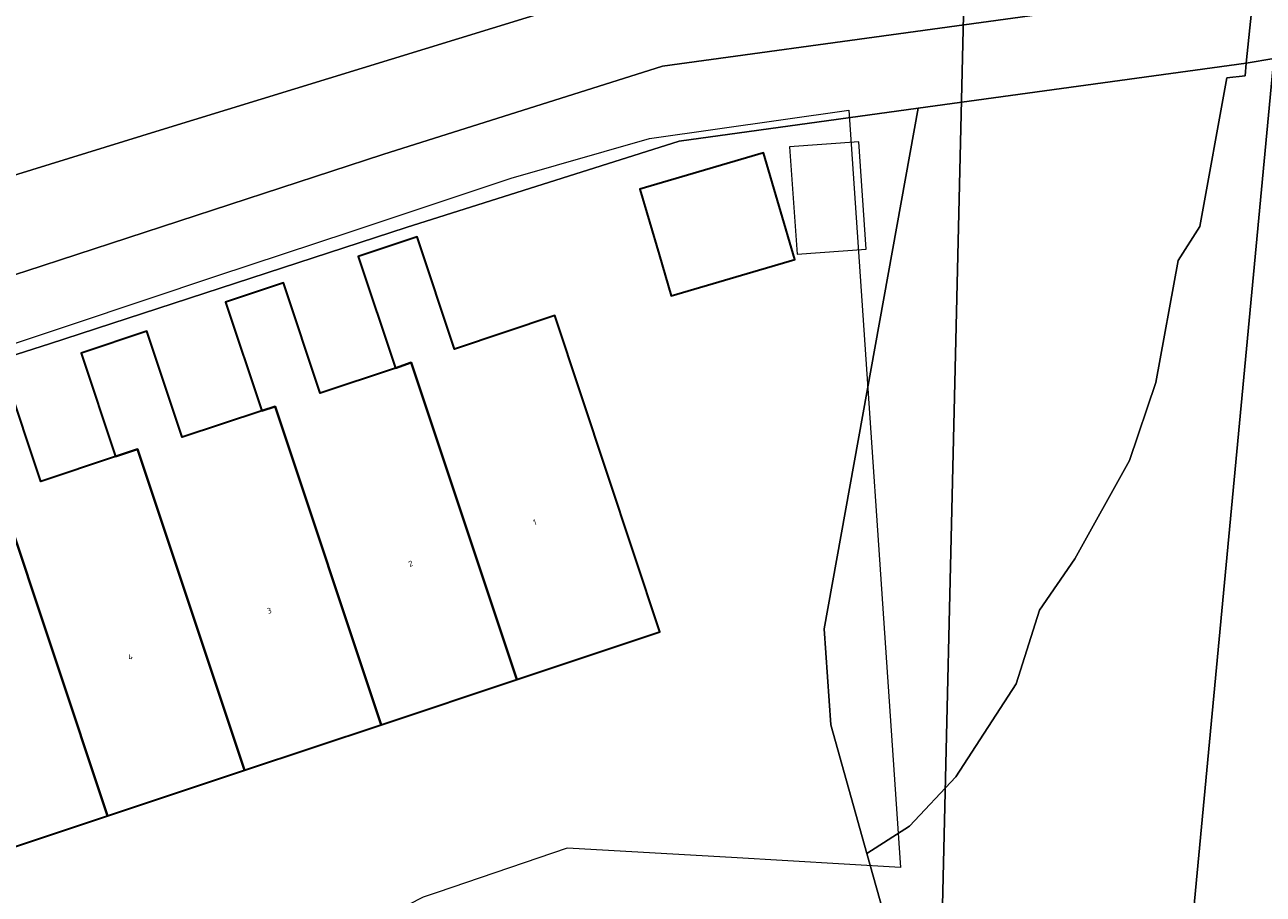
# Model space of a CAD drawing. Header units: metres. Extents: x 237319 to 238937, y 510065 to 511489.
# Tile 46 of 176: x 238072 to 238111, y 510635 to 510662. Entities that reach past the tile are written whole.
import ezdxf
from ezdxf.enums import TextEntityAlignment as Align

# ---------------------------------------------------------------- set-up
doc = ezdxf.new("R2010")
doc.units = ezdxf.units.M
for name, color, linetype, lineweight in [('B-WE-FV-GELEIDING_WILDRASTER-G', 252, 'Continuous', 18), ('B-WE-GR-BEPLANTING_CULTUUR_HEESTERS-GV', 252, 'Continuous', 18), ('B-WE-KG-GRENS_PERCEEL-GV', 252, 'Continuous', 18), ('B-WE-OG-BEBOUWING-GV', 252, 'Continuous', 35), ('B-WE-OG-BEBOUWING-T18', 252, 'Continuous', 18), ('B-WE-OG-BEBOUWING_SCHUUR-GV', 252, 'Continuous', 18), ('B-WE-OG-TERREIN_BEGROEID-GV', 252, 'Continuous', 18), ('B-WE-OG-TERREIN_ERF-GV', 252, 'Continuous', 18), ('B-WE-VH-GESLOTENVERHARDING-GV', 252, 'Continuous', 18), ('B-WE-VH-OPENVERHARDING-GV', 252, 'Continuous', 18)]:
    doc.layers.add(name, color=color, linetype=linetype, lineweight=lineweight)
doc.styles.add('NLCS-ISO-M100-T18', font='NLCS-ISO.ttf', dxfattribs={"height": 0.18})

# ---------------------------------------------------------------- blocks, each defined once
blk = doc.blocks.new('brk-2025')
at = {"layer": 'B-WE-KG-GRENS_PERCEEL-GV', "flags": 128}
for points in [[(238070.728, 510611.334), (238074.645, 510613.196), (238074.715, 510613.236), (238072.326, 510617.865), (238088.515, 510625.856), (238097.644, 510610.42), (238100.014, 510610.21), (238101.536, 510674.512)], [(238114.66, 510561.62), (238115.82, 510592.86), (238117.68, 510624.6), (238118.44, 510637.23), (238120.62, 510655.55), (238123.4, 510675.85), (238127.9, 510693.95), (238134.78, 510714.19), (238142.64, 510734.59), (238150.34, 510752.01), (238161.146, 510776.233), (238156.73, 510782.476), (238144.762, 510799.199), (238136.51, 510810.7), (238142.379, 510791.983), (238139.708, 510785.573), (238122.198, 510742.276), (238120.198, 510737.097), (238101.536, 510674.512), (238100.014, 510610.21), (238099.534, 510599.091), (238098.923, 510584.363)]]:
    blk.add_lwpolyline(points, dxfattribs=at)
blk.add_lwpolyline([(238057.778, 510642.76), (238056.264, 510647.176), (238060.704, 510648.655), (238064.735, 510649.997), (238069.226, 510651.492), (238073.255, 510652.833), (238077.818, 510654.352), (238081.995, 510655.742), (238087.055, 510657.427), (238091.396, 510658.666), (238097.655, 510659.556), (238099.27, 510635.788), (238093.965, 510636.096), (238088.995, 510636.384), (238088.806, 510636.395), (238084.727, 510635.002), (238084.296, 510634.855), (238080.63, 510632.98), (238076.554, 510630.896), (238072.486, 510628.815), (238072.366, 510628.754), (238068.211, 510627.27), (238063.797, 510625.693), (238058.068, 510642.84)], close=True, dxfattribs=at)
blk = doc.blocks.new('bgt-2025')
at = {"layer": 'B-WE-GR-BEPLANTING_CULTUUR_HEESTERS-GV', "flags": 128}
blk.add_lwpolyline([(238106.456, 510648.566), (238107.285, 510651.005), (238107.992, 510654.833), (238108.668, 510655.907), (238109.52, 510660.568), (238110.093, 510660.636), (238110.118, 510661.036), (238099.829, 510659.618), (238096.876, 510643.279), (238097.084, 510640.26), (238098.218, 510636.231), (238099.559, 510637.089), (238101.005, 510638.629), (238102.898, 510641.553), (238103.639, 510643.863), (238104.744, 510645.479)], close=True, dxfattribs=at)
at = {"layer": 'B-WE-OG-BEBOUWING-GV', "flags": 128}
for points in [[(238091.694, 510655.027), (238092.077, 510653.73), (238095.956, 510654.874), (238094.968, 510658.22), (238091.09, 510657.075)], [(238083.916, 510651.637), (238087.229, 510641.687), (238091.723, 510643.183), (238090.066, 510648.161), (238088.419, 510653.107), (238085.275, 510652.06), (238084.103, 510655.579), (238082.254, 510654.963), (238083.419, 510651.463)], [(238083.419, 510651.463), (238081.058, 510650.677), (238079.906, 510654.136), (238078.091, 510653.532), (238079.226, 510650.124), (238079.649, 510650.257), (238082.973, 510640.27), (238087.229, 510641.687), (238083.916, 510651.637)], [(238079.226, 510650.124), (238076.731, 510649.294), (238075.622, 510652.622), (238073.554, 510651.934), (238074.635, 510648.684), (238075.321, 510648.913), (238078.679, 510638.84), (238082.973, 510640.27), (238079.649, 510650.257)], [(238074.635, 510648.684), (238072.292, 510647.904), (238071.182, 510651.239), (238069.497, 510650.678), (238070.622, 510647.3), (238071.046, 510647.44), (238074.385, 510637.41), (238078.679, 510638.84), (238075.321, 510648.913)], [(238070.622, 510647.3), (238067.975, 510646.419), (238066.863, 510649.759), (238065.018, 510649.145), (238066.135, 510645.788), (238066.766, 510645.997), (238070.1, 510635.984), (238074.385, 510637.41), (238071.046, 510647.44)]]:
    blk.add_lwpolyline(points, close=True, dxfattribs=at)
at = {"layer": 'B-WE-OG-BEBOUWING_SCHUUR-GV', "flags": 128}
blk.add_lwpolyline([(238096.025, 510655.042), (238098.2, 510655.196), (238097.962, 510658.562), (238095.787, 510658.408)], close=True, dxfattribs=at)
at = {"layer": 'B-WE-OG-TERREIN_BEGROEID-GV', "flags": 128}
for points in [[(238018.111, 510651.589), (238034.044, 510655.806), (238037.883, 510652.917), (238041.519, 510648.857), (238052.665, 510652.475), (238053.956, 510648.746), (238063.435, 510651.829), (238071.825, 510654.502), (238083.023, 510658.162), (238091.798, 510660.934), (238107.679, 510663.122), (238107.611, 510663.556), (238110.428, 510663.963), (238107.011, 510668.961), (238103.242, 510667.29), (238076.035, 510658.928), (238067.391, 510656.26), (238061.227, 510655.363), (238056.628, 510655.743), (238042.918, 510651.355), (238040.934, 510652.557), (238037.747, 510655.503), (238034.079, 510656.254), (238027.876, 510656.353)], [(238027.876, 510656.353), (238034.079, 510656.254), (238037.747, 510655.503), (238040.934, 510652.557), (238042.918, 510651.355), (238056.628, 510655.743), (238061.227, 510655.363), (238067.391, 510656.26), (238076.035, 510658.928), (238103.242, 510667.29), (238107.011, 510668.961), (238100.414, 510675.12), (238098.876, 510673.134), (238094.701, 510671.274), (238083.616, 510667.555), (238065.888, 510660.363), (238056.86, 510657.455), (238047.686, 510654.723), (238044.172, 510654.723), (238040.757, 510658.138), (238036.267, 510660.09), (238030.788, 510660.788)]]:
    blk.add_lwpolyline(points, dxfattribs=at)
blk.add_lwpolyline([(238099.224, 510632.658), (238100.779, 510632.247), (238104.961, 510631.098), (238108.417, 510633.843), (238110.994, 510661.178), (238110.118, 510661.036), (238110.093, 510660.636), (238109.52, 510660.568), (238108.668, 510655.907), (238107.992, 510654.833), (238107.285, 510651.005), (238106.456, 510648.566), (238104.744, 510645.479), (238103.639, 510643.863), (238102.898, 510641.553), (238101.005, 510638.629), (238099.559, 510637.089), (238098.218, 510636.231)], close=True, dxfattribs=at)
at = {"layer": 'B-WE-OG-TERREIN_ERF-GV', "flags": 128}
for points in [[(238091.575, 510634.193), (238095.111, 510633.744), (238099.224, 510632.658), (238098.218, 510636.231), (238097.084, 510640.26), (238096.876, 510643.279), (238099.829, 510659.618), (238092.327, 510658.584), (238083.757, 510655.878), (238072.562, 510652.218), (238064.17, 510649.544), (238054.925, 510646.537), (238062.14, 510624.17), (238063.121, 510621.607), (238075.86, 510627.97), (238085.856, 510632.966), (238088.933, 510633.929)], [(238092.077, 510653.73), (238091.694, 510655.027), (238091.09, 510657.075), (238094.968, 510658.22), (238095.956, 510654.874)]]:
    blk.add_lwpolyline(points, close=True, dxfattribs=at)
blk.add_lwpolyline([(238071.182, 510651.239), (238072.292, 510647.904), (238074.635, 510648.684), (238073.554, 510651.934), (238075.622, 510652.622), (238076.731, 510649.294), (238079.226, 510650.124), (238078.091, 510653.532), (238079.906, 510654.136), (238081.058, 510650.677), (238083.419, 510651.463), (238082.254, 510654.963), (238084.103, 510655.579), (238085.275, 510652.06), (238088.419, 510653.107), (238090.066, 510648.161), (238091.723, 510643.183), (238087.229, 510641.687), (238082.973, 510640.27), (238078.679, 510638.84), (238074.385, 510637.41), (238070.1, 510635.984)], dxfattribs=at)
at = {"layer": 'B-WE-VH-GESLOTENVERHARDING-GV', "flags": 128}
blk.add_lwpolyline([(238117.64, 510681.828), (238112.978, 510682.659), (238110.428, 510663.963), (238110.118, 510661.036), (238110.994, 510661.178), (238108.417, 510633.843), (238104.961, 510631.098), (238111.611, 510629.255), (238114.572, 510658.056), (238115.337, 510665.857), (238116.16, 510672.748), (238116.456, 510675.223)], dxfattribs=at)
at = {"layer": 'B-WE-VH-OPENVERHARDING-GV', "flags": 128}
for points in [[(238019, 510649.341), (238033.532, 510653.188), (238036.252, 510651.141), (238040.616, 510646.267), (238044.049, 510647.416), (238044.108, 510647.239), (238051.167, 510649.465), (238052.459, 510645.735), (238054.925, 510646.537), (238064.17, 510649.544), (238072.562, 510652.218), (238083.757, 510655.878), (238092.327, 510658.584), (238099.829, 510659.618), (238110.118, 510661.036), (238110.428, 510663.963)], [(238107.679, 510663.122), (238091.798, 510660.934), (238083.023, 510658.162), (238071.825, 510654.502), (238063.435, 510651.829), (238053.956, 510648.746), (238052.665, 510652.475), (238041.519, 510648.857), (238037.883, 510652.917), (238034.044, 510655.806), (238018.111, 510651.589)]]:
    blk.add_lwpolyline(points, dxfattribs=at)
at = {"layer": 'B-WE-KG-GRENS_PERCEEL-GV'}
blk.add_blockref('brk-2025', (0, 0), dxfattribs=at)
at = {"layer": 'B-WE-OG-BEBOUWING-T18', "style": 'NLCS-ISO-M100-T18'}
for s, p in [('1', (238087.794, 510646.623)), ('2', (238083.896, 510645.325)), ('3', (238079.461, 510643.849)), ('4', (238075.098, 510642.396))]:
    blk.add_text(s, height=0.18, rotation=18.4, dxfattribs=at).set_placement(p, align=Align.MIDDLE)

msp = doc.modelspace()

# ---------------------------------------------------------------- block references
at = {"layer": 'B-WE-FV-GELEIDING_WILDRASTER-G'}
msp.add_blockref('bgt-2025', (0, 0), dxfattribs=at)

doc.saveas('drawing.dxf')
